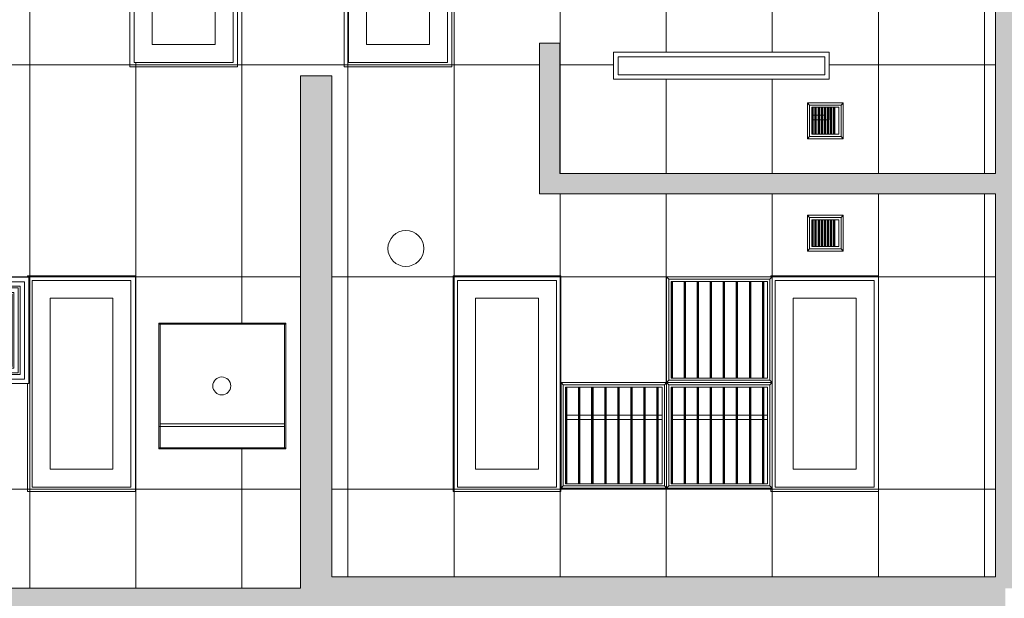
# Model space of a CAD drawing. Header units: inches. Extents: x -294 to 1117, y -522 to 519.
# Tile 9 of 12: x 12 to 231, y 137 to 266. Entities that reach past the tile are written whole.
import ezdxf

# ---------------------------------------------------------------- set-up
doc = ezdxf.new("R2010")
doc.units = ezdxf.units.IN
doc.header["$MEASUREMENT"] = 0
doc.linetypes.add('Dash', pattern=[0.23622, 0.11811, -0.11811])
for name, color, linetype, lineweight in [('A-CLNG', 13, 'Continuous', 9), ('A-CLNG-PATT', 13, 'Continuous', 9), ('A-WALL', 90, 'Continuous', 9), ('A-WALL-PATT', 111, 'Continuous', 9), ('E-LITE-EQPM', 6, 'Continuous', 9), ('M-EQPM', 90, 'Continuous', 9), ('Q-SPCQ', 2, 'Continuous', 9)]:
    doc.layers.add(name, color=color, linetype=linetype, lineweight=lineweight)

# ---------------------------------------------------------------- blocks, each defined once
blk = doc.blocks.new('Roof Top Unit - Default 2-V1-Main Floor')
at = {"layer": 'M-EQPM'}
for p, q in [((-8.11, -27.5), (-10.72, -27.5)), ((-10.72, -28.5), (-8.11, -28.5)), ((-5.21, -27.5), (-7.82, -27.5)), ((-7.82, -28.5), (-5.21, -28.5)), ((-2.3, -27.5), (-4.91, -27.5)), ((-4.91, -28.5), (-2.3, -28.5)), ((0.6, -27.5), (-2.01, -27.5)), ((-2.01, -28.5), (0.6, -28.5)), ((3.51, -27.5), (0.9, -27.5)), ((0.9, -28.5), (3.51, -28.5)), ((6.41, -27.5), (3.8, -27.5)), ((3.8, -28.5), (6.41, -28.5)), ((9.32, -27.5), (6.71, -27.5)), ((6.71, -28.5), (9.32, -28.5)), ((10.48, -27.5), (9.61, -27.5)), ((9.61, -28.5), (10.48, -28.5)), ((15.39, -27.5), (12.78, -27.5)), ((12.78, -28.5), (15.39, -28.5)), ((18.29, -27.5), (15.68, -27.5)), ((15.68, -28.5), (18.29, -28.5)), ((21.2, -27.5), (18.59, -27.5)), ((18.59, -28.5), (21.2, -28.5)), ((24.1, -27.5), (21.49, -27.5)), ((21.49, -28.5), (24.1, -28.5)), ((27.01, -27.5), (24.4, -27.5)), ((24.4, -28.5), (27.01, -28.5)), ((29.91, -27.5), (27.3, -27.5)), ((27.3, -28.5), (29.91, -28.5)), ((32.82, -27.5), (30.21, -27.5)), ((30.21, -28.5), (32.82, -28.5)), ((33.98, -27.5), (33.11, -27.5)), ((33.11, -28.5), (33.98, -28.5))]:
    blk.add_line(p, q, dxfattribs=at)
blk = doc.blocks.new('Recessed Fluorescent Light - Default 1-4270592-Main Floor')
at = {"layer": 'E-LITE-EQPM'}
for p, q in [((-24, -12), (-24, 12)), ((-24, 12), (-23.25, 12)), ((23, 11), (-23, 11)), ((-23, 11), (-23, -11)), ((23, 0), (23, 11)), ((23.75, 12), (24, 12)), ((24, 12), (24, 0)), ((-19, -7), (-19, 7)), ((-19, 7), (19, 7)), ((19, 7), (19, -7)), ((23, -11), (23, 0)), ((24, 0), (24, -12)), ((19, -7), (-19, -7)), ((24, -12), (-24, -12)), ((-23, -11), (23, -11))]:
    blk.add_line(p, q, dxfattribs=at)
blk = doc.blocks.new('Recessed Fluorescent Light - Default 1-V2-Main Floor')
at = {"layer": 'E-LITE-EQPM'}
for p, q in [((-24, -12), (-24, 12)), ((-24, 12), (24, 12)), ((23, 11), (-23, 11)), ((-23, 11), (-23, -11)), ((23, 0), (23, 11)), ((24, 12), (24, 0)), ((-19, -7), (-19, 7)), ((-19, 7), (19, 7)), ((19, 7), (19, -7)), ((23, -11), (23, 0)), ((24, 0), (24, -12)), ((19, -7), (-19, -7)), ((24, -12), (-24, -12)), ((-23, -11), (23, -11))]:
    blk.add_line(p, q, dxfattribs=at)
blk = doc.blocks.new('Air Vent - Default 1-4271899-Main Floor')
at = {"layer": 'Q-SPCQ'}
for p, q in [((-11.75, 11.75), (-11.75, -11.75)), ((-11.75, 11.75), (-11.25, 11.25)), ((11.75, 11.75), (-11.75, 11.75)), ((-11.25, -11.25), (-11.25, 11.25)), ((-11.25, 11.25), (11.25, 11.25)), ((11.25, 11.25), (11.75, 11.75)), ((11.25, 11.25), (11.25, -11.25)), ((11.75, -11.75), (11.75, 11.75)), ((-10.75, -10.75), (-10.75, 10.75)), ((10.75, 10.75), (-10.75, 10.75)), ((-10.63, 10.75), (-10.63, -10.75)), ((-10.45, -10.75), (-10.45, 10.75)), ((-7.85, 10.75), (-7.85, -10.75)), ((-7.72, 10.75), (-7.72, -10.75)), ((-7.55, -10.75), (-7.55, 10.75)), ((-4.94, 10.75), (-4.94, -10.75)), ((-4.82, 10.75), (-4.82, -10.75)), ((-4.64, -10.75), (-4.64, 10.75)), ((-2.04, 10.75), (-2.04, -10.75)), ((-1.91, 10.75), (-1.91, -10.75)), ((-1.74, -10.75), (-1.74, 10.75)), ((0.87, 10.75), (0.87, -10.75)), ((0.99, 10.75), (0.99, -10.75)), ((1.17, -10.75), (1.17, 10.75)), ((3.77, 10.75), (3.77, -10.75)), ((3.9, 10.75), (3.9, -10.75)), ((4.07, -10.75), (4.07, 10.75)), ((6.68, 10.75), (6.68, -10.75)), ((6.8, 10.75), (6.8, -10.75)), ((6.98, -10.75), (6.98, 10.75)), ((9.58, 10.75), (9.58, -10.75)), ((9.71, 10.75), (9.71, -10.75)), ((9.88, -10.75), (9.88, 10.75)), ((10.75, 10.75), (10.75, -10.75)), ((10.75, -10.75), (-10.75, -10.75)), ((-11.75, -11.75), (-11.25, -11.25)), ((-11.75, -11.75), (11.75, -11.75)), ((11.25, -11.25), (-11.25, -11.25)), ((11.75, -11.75), (11.25, -11.25))]:
    blk.add_line(p, q, dxfattribs=at)
blk = doc.blocks.new('Air Vent - Default 1-4272767-Main Floor')
at = {"layer": 'Q-SPCQ'}
for p, q in [((-4, 4), (-4, -4)), ((-4, 4), (-3.5, 3.5)), ((4, 4), (-4, 4)), ((-3.5, -3.5), (-3.5, 3.5)), ((-3.5, 3.5), (3.5, 3.5)), ((-3, -3), (-3, 3)), ((3, 3), (-3, 3)), ((-2.88, 3), (-2.88, -3)), ((-2.7, -3), (-2.7, 3)), ((-2.31, 3), (-2.31, -3)), ((-2.19, 3), (-2.19, -3)), ((-2.01, -3), (-2.01, 3)), ((-1.62, 3), (-1.62, -3)), ((-1.5, 3), (-1.5, -3)), ((-1.32, -3), (-1.32, 3)), ((-0.93, 3), (-0.93, -3)), ((-0.8, 3), (-0.8, -3)), ((-0.63, -3), (-0.63, 3)), ((-0.24, 3), (-0.24, -3)), ((-0.11, 3), (-0.11, -3)), ((0.06, -3), (0.06, 3)), ((0.45, 3), (0.45, -3)), ((0.58, 3), (0.58, -3)), ((0.75, -3), (0.75, 3)), ((1.14, 3), (1.14, -3)), ((1.27, 3), (1.27, -3)), ((1.44, -3), (1.44, 3)), ((1.83, 3), (1.83, -3)), ((1.96, 3), (1.96, -3)), ((2.13, -3), (2.13, 3)), ((3, 3), (3, -3)), ((3.5, 3.5), (4, 4)), ((3.5, 3.5), (3.5, -3.5)), ((4, -4), (4, 4)), ((-4, -4), (-3.5, -3.5)), ((-4, -4), (4, -4)), ((3.5, -3.5), (-3.5, -3.5)), ((3, -3), (-3, -3)), ((4, -4), (3.5, -3.5))]:
    blk.add_line(p, q, dxfattribs=at)
blk = doc.blocks.new('Ceiling Mounted Fluorescent Light - Default 1-4273253-Main Floor')
at = {"layer": 'E-LITE-EQPM'}
for p, q in [((-24, -3), (-24, 3)), ((-24, 3), (24, 3)), ((24, 3), (24, 0)), ((23, 2), (-23, 2)), ((-23, 2), (-23, -2)), ((23, 0), (23, 2)), ((-23, -2), (23, -2)), ((23, -2), (23, 0)), ((24, 0), (24, -3)), ((24, -3), (-24, -3)), ((24, -9.25), (24, -12)), ((20.44, -11), (20.83, -11)), ((20.83, -12), (20.44, -12)), ((21.13, -11), (21.52, -11)), ((21.52, -12), (21.13, -12)), ((21.82, -11), (22.21, -11)), ((22.21, -12), (21.82, -12)), ((22.51, -11), (22.9, -11)), ((22.9, -12), (22.51, -12)), ((23.59, -12), (23.2, -12)), ((24, -12), (23.89, -12))]:
    blk.add_line(p, q, dxfattribs=at)
blk = doc.blocks.new('Recessed Fluorescent Light - Default 1-V6-Main Floor')
at = {"layer": 'E-LITE-EQPM'}
for p, q in [((-24, -12), (-24, 12)), ((-24, 12), (0.06, 12)), ((23, 11), (-23, 11)), ((-23, 11), (-23, -11)), ((23, 0), (23, 11)), ((23.69, 12), (24, 12)), ((24, 12), (24, 0)), ((-19, -7), (-19, 7)), ((-19, 7), (19, 7)), ((19, 7), (19, -7)), ((23, -11), (23, 0)), ((24, 0), (24, -12)), ((19, -7), (-19, -7)), ((24, -12), (-24, -12)), ((-23, -11), (23, -11))]:
    blk.add_line(p, q, dxfattribs=at)
blk = doc.blocks.new('Ceiling Diffuser - Default 1-4278536-Main Floor')
at = {"layer": 'M-EQPM'}
for p, q in [((-11.81, -11.81), (-11.81, 11.81)), ((-11.81, 11.81), (11.81, 11.81)), ((11.81, 11.81), (11.81, -11.81)), ((10.83, 10.83), (-10.83, 10.83)), ((-10.83, 10.83), (-10.83, -10.83)), ((-9.83, -9.83), (-9.83, 9.83)), ((-9.83, 9.83), (9.83, 9.83)), ((9.43, 9.43), (-9.43, 9.43)), ((-9.43, 9.43), (-9.43, -9.43)), ((9.43, -9.43), (9.43, 9.43)), ((9.83, 9.83), (9.83, -9.83)), ((10.83, -10.83), (10.83, 10.83)), ((-8.43, -8.43), (-8.43, 8.43)), ((-8.43, 8.43), (8.43, 8.43)), ((8.04, 8.04), (-8.04, 8.04)), ((-8.04, 8.04), (-8.04, -8.04)), ((-7.04, -7.04), (-7.04, 7.04)), ((-7.04, 7.04), (7.04, 7.04)), ((6.64, 6.65), (-6.64, 6.65)), ((-6.64, 6.65), (-6.64, -6.65)), ((6.64, -6.65), (6.64, 6.65)), ((7.04, 7.04), (7.04, -7.04)), ((8.04, -8.04), (8.04, 8.04)), ((8.43, 8.43), (8.43, -8.43)), ((-2.36, 2.36), (2.36, 2.36)), ((-2.36, -2.36), (-2.36, 2.36)), ((2.36, 2.36), (2.36, -2.36)), ((2.36, -2.36), (-2.36, -2.36)), ((8.43, -8.43), (-8.43, -8.43)), ((-8.04, -8.04), (8.04, -8.04)), ((7.04, -7.04), (-7.04, -7.04)), ((-6.64, -6.65), (6.64, -6.65)), ((-10.83, -10.83), (10.83, -10.83)), ((9.83, -9.83), (-9.83, -9.83)), ((-9.43, -9.43), (9.43, -9.43)), ((11.81, -11.81), (-11.81, -11.81))]:
    blk.add_line(p, q, dxfattribs=at)
blk = doc.blocks.new('Exhaust Hood - Default 1-4350768-Main Floor')
at = {"layer": 'Q-SPCQ'}
for p, q in [((0.25, 28.25), (0, 28.25)), ((0, 28.25), (0, 0)), ((28, 28), (0, 28)), ((0, 28), (0, 0)), ((27.75, 28.25), (0.25, 28.25)), ((0.25, 28), (0.25, 28.25)), ((0.25, 28.25), (0.25, 0)), ((0.25, 28), (27.75, 28)), ((22.41, 28), (22.41, 0.25)), ((23, 28), (23, 0)), ((27.75, 28), (27.75, 28.25)), ((28, 28.25), (27.75, 28.25)), ((27.75, 28.25), (27.75, 0)), ((28, 28.25), (28, 0)), ((28, 0), (28, 28)), ((0, 0), (28, 0)), ((0, 0), (0.25, 0)), ((27.75, 0.25), (0.25, 0.25)), ((0.25, 0.25), (0.25, 0)), ((0.25, 0), (27.75, 0)), ((27.75, 0.25), (27.75, 0)), ((27.75, 0), (28, 0))]:
    blk.add_line(p, q, dxfattribs=at)
blk.add_circle((14, 14), 2, dxfattribs=at)

msp = doc.modelspace()

# ---------------------------------------------------------------- hatches: boundary and pattern name
at = {"layer": 'A-CLNG-PATT', "linetype": 'Dash', "lineweight": 18}
h = msp.add_hatch(dxfattribs=at)
h.set_pattern_fill('FP_1', color=256, style=0, pattern_type=2)
h.set_pattern_definition([(270, (-57.07, 114.104), (-23.622, -1e-15), []), (180, (-57.07, 114.104), (6e-15, 47.244), [])])
h.paths.add_polyline_path([(-184.51, -344.38), (-146.05, -344.38), (-112.16, -310.5), (-112.16, -179.38), (-131.16, -179.38), (-131.16, -172.38), (-87.66, -172.38), (-87.66, -56.38), (-119.66, -56.38), (-119.66, -0.13), (-87.66, -0.13), (-87.66, 29.37), (-132.41, 29.37), (-132.41, 36.37), (91.09, 36.37), (91.09, 132.37), (-66.41, 132.37), (-66.41, 170.62), (-58.41, 170.62), (-58.41, 139.37), (74.09, 139.37), (74.09, 253.37), (81.09, 253.37), (81.09, 141.87), (228.84, 141.87), (228.84, 227.12), (127.34, 227.12), (127.34, 260.62), (131.84, 260.62), (131.84, 231.62), (228.84, 231.62), (228.84, 302.37), (126.09, 302.37), (126.09, 337.37), (-230.16, 337.37), (-230.16, 97.62), (-170.16, 97.62), (-170.16, 93.12), (-277.91, 93.12), (-277.91, -14.38), (-207.66, -14.38), (-207.66, -344.38), (-185.63, -344.38)], flags=0)
h.paths.add_polyline_path([(-150.66, -263.38), (-150.66, -217.38), (-128.66, -217.38), (-128.66, -263.38)], flags=0)
h.paths.add_polyline_path([(-150.65, -215.69), (-151.47, -215.69), (-151.47, -192.07), (-127.85, -192.07), (-127.9, -215.69), (-150.49, -215.69)], flags=0)
h.paths.add_polyline_path([(-130.23, -214.71), (-128.84, -214.71), (-128.84, -193.06), (-150.49, -193.06), (-150.49, -214.71), (-149.1, -214.71)], flags=0)
h.paths.add_polyline_path([(-130.23, -213.71), (-149.49, -213.71), (-149.49, -194.06), (-129.84, -194.06), (-129.84, -213.71)], flags=0)
h.paths.add_polyline_path([(-130.23, -213.31), (-130.23, -194.45), (-149.1, -194.45), (-149.09, -213.31), (-130.47, -213.31)], flags=0)
h.paths.add_polyline_path([(-147.7, -212.31), (-148.09, -212.31), (-148.09, -195.45), (-131.23, -195.45), (-131.23, -212.31), (-131.62, -212.31)], flags=0)
h.paths.add_polyline_path([(-147.7, -211.92), (-131.62, -211.92), (-131.62, -195.84), (-147.7, -195.84), (-147.7, -211.92)], flags=0)
h.paths.add_polyline_path([(-133.02, -210.92), (-146.7, -210.92), (-146.7, -196.84), (-132.62, -196.84), (-132.62, -210.92)], flags=0)
h.paths.add_polyline_path([(-146.31, -210.53), (-133.02, -210.53), (-133.02, -197.24), (-146.31, -197.24), (-146.31, -210.53)], flags=0)
h.paths.add_polyline_path([(-150.41, -168.38), (-150.41, -122.38), (-128.41, -122.38), (-128.41, -168.38), (-131.16, -168.38)], flags=0)
h.paths.add_polyline_path([(-149.74, -98.63), (-151.16, -98.63), (-151.11, -75.13), (-127.66, -75.13), (-127.66, -98.63), (-128.41, -98.63)], flags=0)
h.paths.add_polyline_path([(-128.41, -74.13), (-150.41, -74.13), (-150.41, -28.13), (-128.41, -28.13), (-128.41, -61.98)], flags=0)
h.paths.add_polyline_path([(-128.41, -27.13), (-150.41, -27.13), (-150.41, 18.87), (-128.41, 18.87), (-128.41, -1.66)], flags=0)
h.paths.add_polyline_path([(-174.29, 19.62), (-174.79, 19.62), (-174.79, 43.12), (-151.29, 43.12), (-151.29, 19.62), (-173.66, 19.62)], flags=0)
h.paths.add_polyline_path([(-245.91, 19.87), (-245.91, 65.87), (-223.91, 65.87), (-223.91, 19.87), (-225.38, 19.87)], flags=0)
h.paths.add_polyline_path([(37.09, 66.68), (13.47, 66.68), (13.47, 90.3), (37.09, 90.3), (37.09, 67.62)], flags=0)
h.paths.add_polyline_path([(-224.14, 66.86), (-246.05, 66.86), (-246.05, 90.48), (-222.43, 90.48), (-222.43, 66.86), (-223.41, 66.86)], flags=0)
h.paths.add_polyline_path([(60.09, 67.62), (38.09, 67.67), (38.09, 113.62), (60.09, 113.62), (60.09, 78.77)], flags=0)
h.paths.add_polyline_path([(-10.41, 67.62), (-56.41, 67.62), (-56.41, 89.62), (-10.41, 89.62), (-10.41, 67.67)], flags=0)
h.paths.add_polyline_path([(-58.41, 67.62), (-104.41, 67.62), (-104.41, 89.62), (-58.41, 89.62), (-58.41, 78.77)], flags=0)
h.paths.add_polyline_path([(36.1, 67.67), (36.1, 89.32), (14.45, 89.32), (14.45, 67.67), (35.1, 67.67)], flags=0)
h.paths.add_polyline_path([(-225.38, 67.84), (-223.41, 67.84), (-223.41, 89.5), (-245.06, 89.5), (-245.06, 67.84), (-243.67, 67.84)], flags=0)
h.paths.add_polyline_path([(35.1, 68.67), (15.45, 68.67), (15.45, 88.32), (35.1, 88.32), (35.1, 68.97)], flags=0)
h.paths.add_polyline_path([(-244.06, 68.84), (-244.06, 88.5), (-224.41, 88.5), (-224.41, 68.84), (-243.67, 68.84)], flags=0)
h.paths.add_polyline_path([(17.24, 69.06), (34.71, 69.06), (34.71, 87.93), (15.84, 87.93), (15.85, 69.06), (16.84, 69.06)], flags=0)
h.paths.add_polyline_path([(-224.8, 69.24), (-224.8, 88.1), (-243.67, 88.1), (-243.67, 69.24), (-225.38, 69.24)], flags=0)
h.paths.add_polyline_path([(18.32, 70.06), (16.84, 70.06), (16.84, 86.93), (33.71, 86.93), (33.71, 70.06), (32.7, 70.06)], flags=0)
h.paths.add_polyline_path([(-242.28, 70.24), (-242.67, 70.24), (-242.67, 87.1), (-225.8, 87.1), (-225.8, 70.24), (-226.2, 70.24)], flags=0)
h.paths.add_polyline_path([(31.92, 70.45), (33.32, 70.45), (33.31, 86.53), (17.24, 86.53), (17.24, 70.45), (31.84, 70.45)], flags=0)
h.paths.add_polyline_path([(-240.88, 70.63), (-226.2, 70.63), (-226.2, 86.71), (-242.28, 86.71), (-242.27, 70.63), (-241.27, 70.63)], flags=0)
h.paths.add_polyline_path([(29.63, 71.45), (18.24, 71.45), (18.24, 85.53), (32.32, 85.53), (32.32, 71.45), (31.92, 71.45)], flags=0)
h.paths.add_polyline_path([(-227.59, 71.63), (-241.27, 71.63), (-241.27, 85.71), (-227.2, 85.71), (-227.2, 71.63)], flags=0)
h.paths.add_polyline_path([(18.63, 71.85), (31.92, 71.85), (31.91, 85.14), (18.63, 85.14), (18.63, 71.85)], flags=0)
h.paths.add_polyline_path([(-240.88, 72.03), (-227.59, 72.03), (-227.59, 85.32), (-240.88, 85.31), (-240.88, 72.03)], flags=0)
h.paths.add_polyline_path([(-128.81, 113.62), (-151.81, 113.62), (-151.81, 137.12), (-128.31, 137.12), (-128.31, 113.62)], flags=0)
h.paths.add_polyline_path([(-152.66, 114.37), (-174.66, 114.37), (-174.66, 160.37), (-152.66, 160.37), (-152.66, 118.99)], flags=0)
h.paths.add_polyline_path([(-209.54, 118.66), (-230.11, 118.66), (-230.11, 212.91), (-184.11, 212.91), (-184.11, 118.66), (-209.08, 118.66)], flags=0)
h.paths.add_polyline_path([(-137.42, 144.87), (-138.66, 144.87), (-138.66, 149.37), (-114.16, 149.37), (-114.16, 144.87), (-128.81, 144.87)], flags=0)
h.paths.add_polyline_path([(152.55, 161.62), (132.14, 161.62), (132.14, 185.12), (155.64, 185.12), (155.64, 208.62), (179.14, 208.62), (179.14, 161.62), (154, 161.62)], flags=0)
h.paths.add_polyline_path([(-140.08, 161.87), (-146.14, 161.9), (-146.17, 162.49), (-146.64, 162.49), (-146.61, 163.99), (-146.14, 163.99), (-146.14, 164.62), (-133.14, 164.61), (-133.14, 163.99), (-132.64, 163.99), (-132.64, 162.49), (-133.14, 162.49), (-133.14, 161.87), (-133.99, 161.87)], flags=0)
h.paths.add_polyline_path([(201.84, 161.87), (179.84, 161.87), (179.84, 207.87), (201.84, 207.87), (201.84, 199.42)], flags=0)
h.paths.add_polyline_path([(131.09, 161.87), (109.09, 161.87), (109.09, 207.87), (131.09, 207.87), (131.09, 162.12)], flags=0)
h.paths.add_polyline_path([(36.34, 161.87), (14.34, 161.87), (14.34, 207.87), (36.34, 207.87), (36.34, 170.37)], flags=0)
h.paths.add_polyline_path([(-152.66, 161.87), (-174.66, 161.87), (-174.66, 207.87), (-152.66, 207.87), (-152.66, 199.42)], flags=0)
h.paths.add_polyline_path([(-81.53, 162.12), (-103.53, 162.12), (-103.53, 208.12), (-81.53, 208.12), (-81.53, 185.53)], flags=0)
h.paths.add_polyline_path([(-10.66, 162.12), (-32.66, 162.12), (-32.66, 208.12), (-10.66, 208.12), (-10.66, 184.24)], flags=0)
h.paths.add_polyline_path([(-129.97, 162.29), (-130.64, 162.37), (-131.35, 162.61), (-132.13, 163.2), (-132.31, 163.42), (-132.67, 164.14), (-132.8, 164.57), (-132.82, 165.21), (-132.73, 165.83), (-127.47, 164.23), (-127.91, 163.41), (-128.2, 163.06), (-128.72, 162.68), (-129.41, 162.38), (-129.87, 162.31)], flags=0)
h.paths.add_polyline_path([(-149.32, 162.29), (-149.58, 162.34), (-150.07, 162.44), (-150.78, 162.83), (-151.26, 163.25), (-151.6, 163.77), (-151.79, 164.23), (-146.56, 165.81), (-146.47, 164.87), (-146.49, 164.55), (-146.74, 163.84), (-147.1, 163.26), (-147.46, 162.94), (-148.04, 162.54), (-148.97, 162.3), (-149.17, 162.3)], flags=0)
h.paths.add_polyline_path([(67.06, 170.37), (42.59, 170.37), (42.59, 198.37), (70.84, 198.37), (70.84, 170.37)], flags=0)
h.paths.add_polyline_path([(13.65, 184.93), (-9.97, 184.93), (-9.97, 208.55), (13.65, 208.55), (13.65, 185.92)], flags=0)
h.paths.add_polyline_path([(-57.01, 185.53), (-80.51, 185.53), (-80.51, 209.03), (-33.51, 209.03), (-33.51, 185.53), (-56.98, 185.53)], flags=0)
h.paths.add_polyline_path([(2.34, 185.92), (12.66, 185.92), (12.66, 207.57), (-8.99, 207.57), (-8.99, 185.92), (-6.05, 185.92)], flags=0)
h.paths.add_polyline_path([(-6.05, 186.92), (-7.99, 186.92), (-7.99, 206.57), (11.66, 206.57), (11.66, 186.92), (2.89, 186.92)], flags=0)
h.paths.add_polyline_path([(11.27, 187.31), (11.22, 206.18), (-7.6, 206.18), (-7.59, 187.31), (10.27, 187.31)], flags=0)
h.paths.add_polyline_path([(10.27, 188.31), (-6.59, 188.31), (-6.59, 205.18), (10.27, 205.18), (10.27, 188.7)], flags=0)
h.paths.add_polyline_path([(-6.2, 188.7), (9.88, 188.7), (9.83, 204.78), (-6.2, 204.78), (-6.2, 199.42)], flags=0)
h.paths.add_polyline_path([(4.41, 189.7), (-5.2, 189.7), (-5.2, 203.78), (8.88, 203.78), (8.88, 189.7), (8.48, 189.7)], flags=0)
h.paths.add_polyline_path([(8.48, 190.1), (8.44, 203.39), (-4.81, 203.39), (-4.81, 190.1), (4.63, 190.1)], flags=0)
h.paths.add_polyline_path([(188.91, 214.37), (186.98, 214.37), (186.98, 222.37), (194.98, 222.37), (194.98, 214.37), (189.19, 214.37)], flags=0)
h.paths.add_polyline_path([(-127.94, 232.21), (-151.56, 232.21), (-151.56, 255.84), (-127.94, 255.84), (-127.94, 233.2)], flags=0)
h.paths.add_polyline_path([(-149.18, 233.2), (-128.92, 233.2), (-128.92, 254.85), (-150.58, 254.85), (-150.57, 233.2), (-149.58, 233.2)], flags=0)
h.paths.add_polyline_path([(-149.58, 234.2), (-149.58, 253.85), (-129.92, 253.85), (-129.92, 234.2), (-149.18, 234.2)], flags=0)
h.paths.add_polyline_path([(-131.32, 234.59), (-130.32, 234.59), (-130.36, 253.46), (-149.18, 253.46), (-149.18, 234.59), (-131.71, 234.59)], flags=0)
h.paths.add_polyline_path([(-131.32, 235.59), (-148.18, 235.59), (-148.18, 252.46), (-131.32, 252.46), (-131.32, 235.99)], flags=0)
h.paths.add_polyline_path([(-146.39, 235.99), (-131.71, 235.99), (-131.75, 252.06), (-147.79, 252.06), (-147.78, 235.99), (-146.79, 235.99)], flags=0)
h.paths.add_polyline_path([(-137.95, 236.99), (-146.79, 236.99), (-146.79, 251.06), (-132.71, 251.06), (-132.71, 236.99), (-133.1, 236.99)], flags=0)
h.paths.add_polyline_path([(-133.1, 237.38), (-133.14, 250.67), (-146.39, 250.67), (-146.39, 237.38), (-137.75, 237.38)], flags=0)
h.paths.add_polyline_path([(186.98, 239.37), (186.98, 247.37), (194.98, 247.37), (194.98, 239.37), (187, 239.37)], flags=0)
h.paths.add_polyline_path([(186.98, 252.62), (143.84, 252.62), (143.84, 258.62), (191.84, 258.62), (191.84, 252.62), (187.48, 252.62)], flags=0)
h.paths.add_polyline_path([(-9.91, 256.12), (-31.91, 256.12), (-31.91, 302.12), (-9.91, 302.12), (-9.91, 279.86)], flags=0)
h.paths.add_polyline_path([(-174.91, 256.12), (-196.91, 256.12), (-196.91, 302.12), (-174.91, 302.12), (-174.91, 279.86)], flags=0)
h.paths.add_polyline_path([(106.84, 256.37), (84.84, 256.37), (84.84, 302.37), (106.84, 302.37), (106.84, 279.86)], flags=0)
h.paths.add_polyline_path([(59.09, 256.37), (37.09, 256.37), (37.09, 302.37), (59.09, 302.37), (59.09, 279.86)], flags=0)
h.paths.add_polyline_path([(-102.66, 256.37), (-102.66, 302.37), (-80.66, 302.37), (-80.66, 256.37)], flags=0)
h.paths.add_polyline_path([(-128.92, 256.84), (-149.91, 256.84), (-149.91, 302.84), (-127.91, 302.84), (-127.94, 256.84)], flags=0)
h.paths.add_polyline_path([(-32.47, 303.08), (-33.45, 303.08), (-33.45, 326.7), (-9.83, 326.7), (-9.83, 303.08), (-30.42, 303.08)], flags=0)
h.paths.add_polyline_path([(-11.81, 304.06), (-10.81, 304.06), (-10.81, 325.72), (-32.47, 325.72), (-32.46, 304.06), (-12.21, 304.06)], flags=0)
h.paths.add_polyline_path([(-31.47, 305.06), (-31.47, 324.72), (-11.81, 324.72), (-11.81, 305.06), (-31.07, 305.06)], flags=0)
h.paths.add_polyline_path([(32.99, 305.4), (32.9, 306.36), (32.91, 306.67), (33.17, 307.39), (33.53, 307.97), (33.88, 308.29), (34.46, 308.69), (35.39, 308.93), (35.87, 308.91), (36.5, 308.79), (37.21, 308.4), (37.68, 307.99), (38.03, 307.47), (38.25, 307.01), (33.04, 305.42)], flags=0)
h.paths.add_polyline_path([(19.15, 305.4), (13.89, 307.01), (14.33, 307.83), (14.63, 308.18), (15.14, 308.56), (15.84, 308.85), (16.57, 308.94), (17.07, 308.87), (17.78, 308.62), (18.55, 308.04), (18.8, 307.7), (19.1, 307.1), (19.23, 306.67), (19.23, 305.94), (19.16, 305.43)], flags=0)
h.paths.add_polyline_path([(-12.21, 305.46), (-12.25, 324.32), (-31.07, 324.32), (-31.07, 305.46), (-13.21, 305.46)], flags=0)
h.paths.add_polyline_path([(-13.6, 306.46), (-30.07, 306.46), (-30.07, 323.32), (-13.21, 323.32), (-13.21, 306.46)], flags=0)
h.paths.add_polyline_path([(30.5, 306.62), (19.57, 306.63), (19.57, 307.24), (19.07, 307.24), (19.07, 308.74), (19.57, 308.74), (19.57, 309.37), (32.57, 309.37), (32.57, 308.74), (33.07, 308.74), (33.04, 307.24), (32.57, 307.24), (32.57, 306.62)], flags=0)
h.paths.add_polyline_path([(-28.68, 306.85), (-13.6, 306.85), (-13.64, 322.93), (-29.68, 322.93), (-29.67, 306.85)], flags=0)
h.paths.add_polyline_path([(-14.99, 307.85), (-28.68, 307.85), (-28.68, 321.93), (-14.6, 321.93), (-14.6, 307.85)], flags=0)
h.paths.add_polyline_path([(-28.28, 308.25), (-14.99, 308.25), (-15.04, 321.54), (-28.28, 321.54), (-28.28, 308.25)], flags=0)
at = {"layer": 'A-WALL-PATT'}
for points in [[(332.59, 259.12), (332.59, 263.62), (334.09, 263.62), (334.09, 268.12), (228.84, 268.12), (228.84, 259.12), (310.75, 259.12)], [(131.84, 231.62), (131.84, 260.62), (127.34, 260.62), (127.34, 231.62)], [(231.09, 139.37), (233.34, 139.37), (233.34, 259.12), (228.84, 259.12), (228.84, 141.87), (231.09, 141.87)], [(77.59, 139.37), (77.59, 141.87), (81.09, 141.87), (81.09, 253.37), (74.09, 253.37), (74.09, 139.37)], [(228.84, 227.12), (228.84, 231.62), (127.34, 231.62), (127.34, 227.12), (213.28, 227.12)], [(97.59, 132.37), (97.59, 141.87), (77.59, 141.87), (77.59, 132.37), (91.09, 132.37)], [(231.09, 134.87), (231.09, 141.87), (97.59, 141.87), (97.59, 134.87), (213.28, 134.87)], [(77.59, 132.37), (77.59, 139.37), (-66.41, 139.37), (-66.41, 132.37), (67.06, 132.37)]]:
    msp.add_hatch(color=9, dxfattribs=at).paths.add_polyline_path(points, flags=0)

# ---------------------------------------------------------------- linework, layer by layer
at = {"layer": 'A-CLNG', "linetype": 'Dash'}
for p, q in [((37.09, 302.37), (37.09, 256.37)), ((59.09, 256.37), (59.09, 302.37)), ((84.84, 302.37), (84.84, 256.37)), ((106.84, 256.37), (106.84, 302.37)), ((37.09, 256.37), (59.09, 256.37)), ((84.84, 256.37), (106.84, 256.37)), ((14.34, 207.87), (14.34, 161.87)), ((36.34, 207.87), (14.34, 207.87)), ((36.34, 161.87), (36.34, 207.87)), ((109.09, 207.87), (109.09, 161.87)), ((131.09, 207.87), (109.09, 207.87)), ((131.09, 161.87), (131.09, 207.87)), ((179.84, 207.87), (179.84, 161.87)), ((201.84, 207.87), (179.84, 207.87)), ((201.84, 161.87), (201.84, 207.87)), ((14.34, 161.87), (36.34, 161.87)), ((109.09, 161.87), (131.09, 161.87)), ((179.84, 161.87), (201.84, 161.87))]:
    msp.add_line(p, q, dxfattribs=at)
at = {"layer": 'A-WALL'}
for p, q in [((228.84, 231.62), (228.84, 302.37)), ((127.34, 227.12), (127.34, 260.62)), ((127.34, 260.62), (131.84, 260.62)), ((131.84, 260.62), (131.84, 231.62)), ((74.09, 139.37), (74.09, 253.37)), ((74.09, 253.37), (81.09, 253.37)), ((81.09, 253.37), (81.09, 141.87)), ((131.84, 231.62), (228.84, 231.62)), ((228.84, 227.12), (127.34, 227.12)), ((228.84, 141.87), (228.84, 227.12)), ((81.09, 141.87), (228.84, 141.87)), ((-58.41, 139.37), (74.09, 139.37))]:
    msp.add_line(p, q, dxfattribs=at)
at = {"layer": 'Q-SPCQ'}
msp.add_circle((97.59, 214.97), 4, dxfattribs=at)

# ---------------------------------------------------------------- block references
at = {"layer": 'E-LITE-EQPM', "rotation": 89.99999999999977}
for name, p in [('Recessed Fluorescent Light - Default 1-V2-Main Floor', (48.09, 279.37)), ('Recessed Fluorescent Light - Default 1-V2-Main Floor', (95.84, 279.37)), ('Recessed Fluorescent Light - Default 1-V6-Main Floor', (25.34, 184.87)), ('Recessed Fluorescent Light - Default 1-V2-Main Floor', (120.09, 184.87)), ('Recessed Fluorescent Light - Default 1-4270592-Main Floor', (190.84, 184.87))]:
    msp.add_blockref(name, p, dxfattribs=at)
at = {"layer": 'E-LITE-EQPM'}
msp.add_blockref('Ceiling Mounted Fluorescent Light - Default 1-4273253-Main Floor', (167.84, 255.62), dxfattribs=at)
at = {"layer": 'M-EQPM'}
for name, p in [('Ceiling Diffuser - Default 1-4278536-Main Floor', (1.84, 196.74)), ('Roof Top Unit - Default 2-V1-Main Floor', (144.15, 205.37))]:
    msp.add_blockref(name, p, dxfattribs=at)
at = {"layer": 'Q-SPCQ'}
for name, p in [('Air Vent - Default 1-4272767-Main Floor', (190.98, 243.37)), ('Air Vent - Default 1-4272767-Main Floor', (190.98, 218.37)), ('Air Vent - Default 1-4271899-Main Floor', (167.39, 196.87)), ('Air Vent - Default 1-4271899-Main Floor', (143.89, 173.37)), ('Air Vent - Default 1-4271899-Main Floor', (167.39, 173.37))]:
    msp.add_blockref(name, p, dxfattribs=at)
at = {"layer": 'Q-SPCQ', "rotation": 270.0000000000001}
msp.add_blockref('Exhaust Hood - Default 1-4350768-Main Floor', (42.59, 198.37), dxfattribs=at)

doc.saveas('drawing.dxf')
